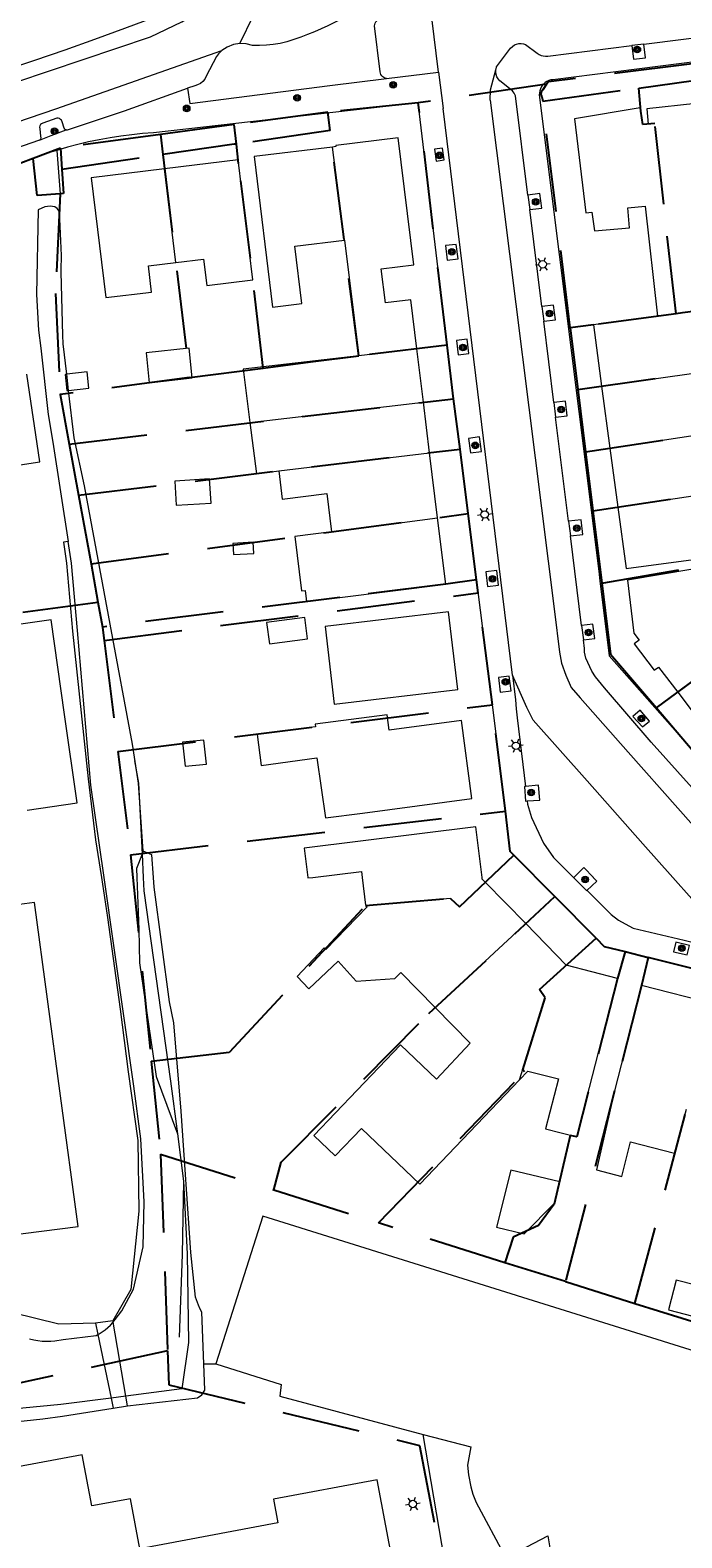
# Model space of a CAD drawing. Header units: metres. Extents: x 89872 to 94585, y 463299 to 469000.
# Tile 211 of 230: x 91669 to 91722, y 465986 to 466108. Entities that reach past the tile are written whole.
import ezdxf
from ezdxf.enums import TextEntityAlignment as Align

# ---------------------------------------------------------------- set-up
doc = ezdxf.new("R2010")
doc.units = ezdxf.units.M
doc.linetypes.add('HIDDEN', pattern=[9.525, 6.35, -3.175])
doc.layers.get('0').update_dxf_attribs({"linetype": 'CONTINUOUS'})
for name, color, linetype, lineweight in [('B-WE-GR-BEPLANTING_CULTUUR-G', 251, 'CONTINUOUS', 13), ('B-WE-GR-BOOM-S', 251, 'CONTINUOUS', 13), ('B-WE-IE-TERREINAFSCHEIDING-G', 251, 'CONTINUOUS', 13), ('B-WE-KL-ET_LS_OV_LICHTMAST-S', 251, 'CONTINUOUS', 13), ('B-WE-KW-KUNSTWERK-GV', 251, 'CONTINUOUS', 13), ('B-WE-OB-BESCHOEIING-G', 251, 'CONTINUOUS', 13), ('B-WE-OG-TOPOGRAFIE_BEBOUWING-GV', 251, 'CONTINUOUS', 13), ('B-WE-OG-TOPOGRAFIE_BEBOUWING_LUIFEL-GV', 251, 'CONTINUOUS', 13), ('B-WE-OG-TOPOGRAFIE_HUISNUMMER-T25', 251, 'CONTINUOUS', 13), ('B-WE-OG-TOPOGRAFIE_WATER-GV', 251, 'CONTINUOUS', 13), ('B-WE-VH-VERHARDING-GV', 251, 'CONTINUOUS', 13), ('Percelen', 10, 'HIDDEN', 25)]:
    doc.layers.add(name, color=color, linetype=linetype, lineweight=lineweight)
doc.styles.get("Standard").update_dxf_attribs({"font": 'isocp.shx'})

# ---------------------------------------------------------------- blocks, each defined once
blk = doc.blocks.new('Q_BOOM')
for radius in [0.27, 0.18, 0.09]:
    blk.add_circle((0, 0), radius)
blk = doc.blocks.new('OGT_BLOK2_AUTOCAD_OD_1_FMEBLOCK8')
at = {"layer": 'B-WE-OG-TOPOGRAFIE_BEBOUWING-GV'}
for points in [[(7.22, -2.05), (6.71, 2.05), (-7.22, 0.33), (-6.92, -2.05)], [(-6.53, -2.05), (-2.58, -1.56), (-2.52, -2.05)]]:
    blk.add_lwpolyline(points, dxfattribs=at)
blk = doc.blocks.new('Q_LICHTMAST')
for points in [[(-0.26, 0.15), (-0.52, 0.3)], [(0, 0.3), (0, 0.6)], [(0.26, 0.15), (0.52, 0.3)], [(-0.26, -0.15), (-0.52, -0.3)], [(0, -0.3), (0, -0.6)], [(0.26, -0.15), (0.52, -0.3)]]:
    blk.add_lwpolyline(points)
blk.add_circle((0, 0), 0.3)
blk = doc.blocks.new('OGT_BLOK4_AUTOCAD_OD_1_FMEBLOCK23')
at = {"layer": 'B-WE-OG-TOPOGRAFIE_BEBOUWING-GV'}
for points in [[(-13.22, 14.56), (-34.05, 11.76), (-33.53, 8.25), (-39.26, 7.5)], [(32.54, -3.88), (32.84, -6.2), (32.25, -6.27), (33.3, -14.56), (39.26, -13.8), (37.83, -3.2), (35.72, 12.52), (28.39, 11.53), (27.99, 14.56)]]:
    blk.add_lwpolyline(points, dxfattribs=at)
blk = doc.blocks.new('OGT_BLOK4_AUTOCAD_OD_1_FMEBLOCK2')
at = {"layer": 'B-WE-VH-VERHARDING-GV'}
blk.add_line((-0.92, 0.53), (-0.94, 0.52), dxfattribs=at)
blk.add_lwpolyline([(0.14, -0.53), (0.94, 0.24), (0.66, 0.53)], dxfattribs=at)
blk = doc.blocks.new('OGT_BLOK4_AUTOCAD_OD_1_FMEBLOCK6')
at = {"layer": 'B-WE-OG-TOPOGRAFIE_BEBOUWING-GV'}
blk.add_line((-2.8, 1.13), (-2.52, -1.13), dxfattribs=at)
for points in [[(-7.2, 1.13), (-7.2, 1.09), (-6.81, 1.13)], [(7.2, 0.74), (6.95, 0.99), (6.94, 1.13)]]:
    blk.add_lwpolyline(points, dxfattribs=at)

msp = doc.modelspace()

# ---------------------------------------------------------------- linework, layer by layer
at = {"layer": 'B-WE-GR-BEPLANTING_CULTUUR-G'}
for points in [[(91639.48, 466096.28), (91639.73, 466096.17), (91641.12, 466096.49), (91644.76, 466097.43), (91665.22, 466103.24), (91678.92, 466107.84), (91681.46, 466109.05), (91681.94, 466109.36), (91682.02, 466109.59), (91682, 466109.83), (91681.89, 466110.05), (91681.71, 466110.21), (91681.48, 466110.29)], [(91681.48, 466110.29), (91679.2, 466109.41), (91676.79, 466108.5), (91674.37, 466107.62), (91671.95, 466106.76), (91669.51, 466105.91), (91667.07, 466105.09), (91664.63, 466104.29), (91662.17, 466103.51), (91659.71, 466102.76), (91657.25, 466102.02), (91654.78, 466101.31), (91652.3, 466100.61), (91649.81, 466099.94), (91647.32, 466099.29), (91642.05, 466097.97), (91640.07, 466097.49)]]:
    msp.add_lwpolyline(points, dxfattribs=at)
at = {"layer": 'B-WE-IE-TERREINAFSCHEIDING-G'}
msp.add_line((91683.24, 466000), (91684.23, 466000), dxfattribs=at)
msp.add_lwpolyline([(91671.31, 466098.61), (91671.42, 466097.2), (91671.57, 466095.08), (91671.52, 466093.64)], dxfattribs=at)
at = {"layer": 'B-WE-KW-KUNSTWERK-GV'}
for p, q in [((91675.86, 466003.51), (91674.44, 466003.32)), ((91674.44, 466003.32), (91674.64, 466002.38)), ((91675.88, 466003.4), (91675.86, 466003.51)), ((91676.91, 465997.38), (91675.88, 466003.4)), ((91674.64, 466002.38), (91675.72, 465997.23)), ((91675.72, 465997.23), (91675.89, 465996.4)), ((91677.05, 465996.59), (91676.91, 465997.38)), ((91675.89, 465996.4), (91677.05, 465996.59))]:
    msp.add_line(p, q, dxfattribs=at)
at = {"layer": 'B-WE-OB-BESCHOEIING-G'}
for p, q in [((91677.62, 466049.01), (91677.95, 466047.2)), ((91675.15, 466039.53), (91674.08, 466047.04)), ((91677.95, 466047.2), (91678.23, 466041.42)), ((91678.23, 466041.42), (91678.32, 466039.53)), ((91681.11, 466018.69), (91681.59, 466014.86))]:
    msp.add_line(p, q, dxfattribs=at)
for points in [[(91675.88, 466003.4), (91676.05, 466003.6), (91676.58, 466004.32), (91677.54, 466006.07), (91678.33, 466009.53), (91678.39, 466013.16), (91678.14, 466018.29), (91677.56, 466022.57), (91675.15, 466039.53)], [(91678.32, 466039.53), (91678.37, 466038.43), (91680.53, 466022.97), (91681.11, 466018.69)], [(91681.59, 466014.86), (91681.49, 466008.89), (91681.24, 466002.18)], [(91674.64, 466002.38), (91674.75, 466002.45), (91675, 466002.6), (91675.23, 466002.78), (91675.45, 466002.96), (91675.67, 466003.16), (91675.86, 466003.37), (91675.88, 466003.4)], [(91669.1, 466002.05), (91669.44, 466001.97), (91669.78, 466001.9), (91670.12, 466001.86), (91670.47, 466001.85), (91670.82, 466001.85), (91671.16, 466001.88), (91671.82, 466001.99), (91674.5, 466002.31), (91674.64, 466002.38)]]:
    msp.add_lwpolyline(points, dxfattribs=at)
at = {"layer": 'B-WE-OG-TOPOGRAFIE_BEBOUWING-GV'}
for p, q in [((91694.67, 466091.31), (91693.68, 466098.88)), ((91680.97, 466089.5), (91680.06, 466097.11)), ((91694.67, 466091.31), (91695.82, 466081.91)), ((91700.54, 466082.48), (91695.82, 466081.91)), ((91701.07, 466078.14), (91700.54, 466082.48)), ((91715.53, 466079.46), (91716.21, 466074.41)), ((91686.99, 466076.51), (91701.07, 466078.14)), ((91701.57, 466074.04), (91701.07, 466078.14)), ((91716.21, 466074.41), (91730.95, 466076.67)), ((91689.32, 466072.56), (91701.57, 466074.04)), ((91702.22, 466068.76), (91701.57, 466074.04)), ((91716.21, 466074.41), (91716.85, 466069.63)), ((91716.85, 466069.63), (91729.45, 466071.52)), ((91693.61, 466067.61), (91702.22, 466068.76)), ((91721.72, 466054.59), (91730.62, 466061.2)), ((91709.37, 466035.78), (91706.09, 466039.14)), ((91709.37, 466035.78), (91702.03, 466028.96)), ((91712.66, 466032.4), (91709.37, 466035.78))]:
    msp.add_line(p, q, dxfattribs=at)
for points in [[(91723.19, 466102.43), (91719.21, 466101.98), (91719.31, 466100.75), (91718.89, 466100.72), (91718.66, 466102.07), (91713.33, 466101.18), (91714.25, 466093.53), (91714.73, 466093.58), (91714.96, 466092.06), (91717.81, 466092.31), (91717.65, 466093.94), (91719.06, 466094.08), (91720.07, 466085.13)], [(91700.54, 466082.48), (91700.05, 466086.47), (91697.99, 466086.21), (91697.65, 466088.99), (91700.28, 466089.32), (91699.02, 466099.63), (91693.95, 466099.01), (91693.96, 466098.91), (91693.68, 466098.88)], [(91693.68, 466098.88), (91687.34, 466098.1), (91688.83, 466085.88), (91691.2, 466086.17), (91690.64, 466090.82), (91694.67, 466091.31)], [(91680.06, 466097.11), (91674.09, 466096.38), (91675.28, 466086.64), (91679, 466087.09), (91678.74, 466089.22), (91680.97, 466089.5)], [(91680.97, 466089.5), (91683.22, 466089.77), (91683.48, 466087.64), (91687.22, 466088.1), (91686.03, 466097.84), (91680.06, 466097.11)], [(91720.07, 466085.13), (91714.87, 466084.43), (91715.53, 466079.46)], [(91720.07, 466085.13), (91725.16, 466085.81), (91725.14, 466085.93)], [(91678.55, 466082.15), (91678.81, 466079.73), (91682.3, 466080.12), (91682.04, 466082.53), (91678.55, 466082.15)], [(91695.82, 466081.91), (91686.44, 466080.82), (91686.99, 466076.51)], [(91715.53, 466079.46), (91729.39, 466081.39), (91729.38, 466081.44)], [(91664.26, 466079.74), (91665.31, 466072.61), (91669.92, 466073.29), (91668.87, 466080.42)], [(91686.99, 466076.51), (91687.52, 466072.33), (91689.32, 466072.56)], [(91680.9, 466071.74), (91681.01, 466069.79), (91683.83, 466069.95), (91683.71, 466071.91), (91680.9, 466071.74)], [(91689.32, 466072.56), (91689.61, 466070.28), (91693.22, 466070.74), (91693.61, 466067.61)], [(91716.85, 466069.63), (91717.52, 466064.63), (91724.61, 466065.58), (91724.22, 466068.45), (91727.84, 466068.93)], [(91693.61, 466067.61), (91690.63, 466067.24), (91691.18, 466062.82), (91691.46, 466062.85), (91691.57, 466061.96), (91694.27, 466062.28), (91702.88, 466063.35), (91702.22, 466068.76)], [(91687.25, 466066.76), (91685.6, 466066.66), (91685.66, 466065.76), (91687.3, 466065.86), (91687.25, 466066.76)], [(91730.62, 466061.2), (91731.15, 466061.66), (91728.25, 466065.48), (91717.63, 466063.69), (91718.16, 466059.39), (91718.59, 466058.82), (91718.17, 466058.5), (91719.8, 466056.36), (91720.16, 466056.63), (91721.72, 466054.59)], [(91668.9, 466045), (91672.97, 466045.58), (91671.94, 466052.78), (91670.84, 466060.46), (91658.87, 466058.76), (91659.58, 466053.81), (91667.49, 466054.93), (91667.88, 466052.2)], [(91691.45, 466060.64), (91688.34, 466060.24), (91688.58, 466058.51), (91691.67, 466058.91), (91691.45, 466060.64)], [(91703.86, 466054.8), (91703.11, 466061.11), (91693.09, 466059.92), (91693.83, 466053.62), (91703.86, 466054.8)], [(91721.72, 466054.59), (91723.38, 466052.39), (91722.97, 466052.08), (91724.55, 466050), (91724.95, 466050.31), (91725.39, 466049.74), (91731.78, 466054.6), (91731.42, 466055.07), (91733.88, 466056.89), (91731.99, 466059.39), (91731.81, 466059.63)], [(91698.29, 466051.51), (91698.13, 466052.75), (91692.29, 466051.98), (91692.31, 466051.77), (91687.56, 466051.14), (91687.89, 466048.64)], [(91687.89, 466048.64), (91692.42, 466049.25), (91693.11, 466044.38), (91696.13, 466044.76), (91705.01, 466045.94), (91704.16, 466052.29), (91698.29, 466051.51)], [(91681.51, 466050.51), (91681.72, 466048.56), (91683.46, 466048.74), (91683.25, 466050.69), (91681.51, 466050.51)], [(91706.09, 466039.14), (91704, 466037.14), (91703.26, 466037.83), (91696.37, 466037.26)], [(91696.37, 466037.26), (91696.49, 466037.14), (91693.15, 466033.67), (91693.01, 466033.8), (91690.81, 466031.47), (91691.77, 466030.49), (91694.16, 466032.73), (91695.61, 466031.11), (91698.76, 466031.33), (91699.23, 466031.82), (91702.03, 466028.96)], [(91708.87, 466023.09), (91709.55, 466023.8), (91712.02, 466023.17), (91710.98, 466019.1), (91713.52, 466018.45), (91716.82, 466031.32), (91712.66, 466032.4)], [(91708.87, 466023.09), (91710.95, 466029.76), (91710.5, 466030.43), (91712.66, 466032.4)], [(91724.69, 466029.23), (91718.77, 466030.74), (91716.59, 466022.18), (91715.11, 466015.77), (91717.17, 466015.24), (91717.89, 466018.04), (91721.44, 466017.12), (91722.43, 466020.69)], [(91702.03, 466028.96), (91704.86, 466026.06), (91702.13, 466023.15), (91699.22, 466025.93), (91692.18, 466018.55), (91693.91, 466016.9), (91696.04, 466019.13), (91700.78, 466014.61), (91708.87, 466023.09)], [(91711.73, 466013.08), (91712.15, 466014.8), (91708.17, 466015.75), (91707, 466011.12)], [(91707, 466011.12), (91709.25, 466010.58), (91711.73, 466013.08)], [(91718.78, 465983.28), (91723.77, 465984.34), (91723.76, 465984.88), (91733.84, 465986.71), (91732.39, 465995.01), (91726.94, 465994.03), (91726.21, 465998.04), (91723.2, 465999.15), (91723.39, 466000), (91723.59, 466000.88), (91688.04, 466012), (91684.23, 466000)], [(91724.79, 466005.99), (91721.59, 466006.82), (91720.96, 466004.4), (91724.17, 466003.57)], [(91684.23, 466000), (91689.52, 465998.33), (91689.41, 465997.37), (91701.06, 465994.28)], [(91701.06, 465994.28), (91704.91, 465993.26), (91704.65, 465991.78), (91704.73, 465990.99), (91704.93, 465990.01), (91705.09, 465989.42), (91705.34, 465988.75), (91707.77, 465984.24), (91711.18, 465986.04), (91711.88, 465981.82)], [(91698.98, 465981.68), (91697.32, 465990.59), (91688.9, 465989.02), (91689.26, 465987.08), (91678.06, 465984.99), (91677.3, 465989.04), (91674.16, 465988.46), (91673.38, 465992.62), (91658.83, 465989.9), (91659.79, 465984.78)]]:
    msp.add_lwpolyline(points, dxfattribs=at)
at = {"layer": 'B-WE-OG-TOPOGRAFIE_BEBOUWING_LUIFEL-GV'}
msp.add_line((91673.78, 466080.61), (91672.11, 466080.42), dxfattribs=at)
for points in [[(91672.11, 466080.42), (91671.98, 466080.41), (91672.12, 466079.09), (91672.26, 466079.1)], [(91672.26, 466079.1), (91673.92, 466079.29), (91673.78, 466080.61)]]:
    msp.add_lwpolyline(points, dxfattribs=at)
at = {"layer": 'B-WE-OG-TOPOGRAFIE_WATER-GV'}
for p, q in [((91672.26, 466079.1), (91672.11, 466080.42)), ((91674.08, 466047.04), (91672.98, 466059.6)), ((91678.32, 466041.66), (91677.95, 466047.2)), ((91678.32, 466041.66), (91678.23, 466041.42)), ((91676.91, 465997.38), (91675.72, 465997.23))]:
    msp.add_line(p, q, dxfattribs=at)
for points in [[(91671.52, 466093.64), (91671.35, 466093.88), (91671.16, 466094.01), (91670.77, 466094.07), (91670.33, 466094.02), (91669.79, 466093.79), (91669.65, 466086.89), (91669.81, 466084), (91670.01, 466082.55), (91670.6, 466077.16), (91670.99, 466074.91), (91672.23, 466066.82)], [(91672.11, 466080.42), (91671.82, 466082.88), (91671.81, 466083.59), (91671.65, 466088.71), (91671.66, 466088.88), (91671.7, 466090.06), (91671.52, 466093.64)], [(91675.65, 466060.1), (91673.55, 466071.35), (91672.72, 466075.25), (91672.26, 466079.1)], [(91672.23, 466066.82), (91671.85, 466066.78), (91672.09, 466065.06), (91672.57, 466059.55), (91673.85, 466047.55), (91674.46, 466042.59), (91674.93, 466039.53)], [(91672.98, 466059.6), (91672.5, 466065.06), (91672.23, 466066.82)], [(91677.95, 466047.2), (91677.46, 466050.36), (91675.65, 466060.1)], [(91678.23, 466041.42), (91677.79, 466040.27), (91677.81, 466039.53)], [(91679.16, 466039.53), (91679.02, 466041.37), (91678.32, 466041.66)], [(91674.93, 466039.53), (91675.43, 466036.27), (91676.45, 466028.84)], [(91677.81, 466039.53), (91677.96, 466035.31), (91678.01, 466032.6), (91679.38, 466023.36), (91681.11, 466018.69)], [(91683.24, 466000), (91683.08, 466004.21), (91682.94, 466004.46), (91682.81, 466004.79), (91682.57, 466005.42), (91682.2, 466009.05), (91681.39, 466020.53), (91680.81, 466027.71), (91680.45, 466029.42), (91679.22, 466038.74), (91679.16, 466039.53)], [(91676.45, 466028.84), (91677.1, 466023.73), (91677.88, 466018.17), (91677.97, 466012.42), (91677.31, 466006.06), (91675.86, 466003.51)], [(91681.59, 466014.86), (91681.88, 466008.96), (91682.01, 466001.75), (91681.45, 465997.98), (91676.91, 465997.38)], [(91674.44, 466003.32), (91671.46, 466003.24), (91667.74, 466004.15), (91663.81, 466009.3), (91660.33, 466012.28), (91655.73, 466012.88), (91651.65, 466011.62), (91647.86, 466008.74), (91646.65, 466005.06), (91645.36, 465998.63), (91645.02, 465998.33), (91644.93, 465997.89), (91645.5, 465996.21), (91645.25, 465995.94), (91644.7, 465995.81), (91625.81, 465994.5), (91623.59, 465995.78), (91622.38, 465995.99), (91621.21, 465996.07), (91616.56, 465995.74)], [(91677.05, 465996.59), (91682.73, 465997.25), (91683.07, 465997.49), (91683.32, 465997.87), (91683.24, 466000)], [(91675.72, 465997.23), (91671.64, 465996.7), (91665.43, 465996.12), (91663.12, 465995.61), (91657.78, 465994.47), (91649.86, 465992.89), (91629.89, 465987.9), (91624.78, 465985.7), (91624.56, 465985.46), (91624.44, 465985.2), (91624.38, 465984.49), (91624.42, 465984.33)], [(91625.57, 465984.83), (91626.2, 465985.36), (91627.64, 465986.25), (91629.78, 465986.86), (91632.13, 465987.54), (91639.82, 465989.32), (91648.3, 465991.45), (91654.19, 465992.93), (91660.99, 465994.13), (91666.6, 465995.15), (91670.17, 465995.55), (91671.77, 465995.75), (91675.89, 465996.4)]]:
    msp.add_lwpolyline(points, dxfattribs=at)
at = {"layer": 'B-WE-VH-VERHARDING-GV'}
for p, q in [((91686.16, 466107.28), (91687.27, 466109.57)), ((91718.95, 466107.24), (91717.99, 466107.12)), ((91698.07, 466104.45), (91702.29, 466104.97)), ((91702.29, 466104.97), (91702.66, 466102.02)), ((91708.29, 466055.97), (91702.66, 466102.02)), ((91709.55, 466094.98), (91708.55, 466103.03)), ((91669.91, 466099.43), (91670.84, 466099.82)), ((91670.84, 466099.82), (91672.06, 466100.28)), ((91709.55, 466094.98), (91709.7, 466093.8)), ((91710.68, 466085.91), (91709.7, 466093.8)), ((91710.68, 466085.91), (91710.83, 466084.73)), ((91711.65, 466078.11), (91710.83, 466084.73)), ((91711.65, 466078.11), (91711.8, 466076.94)), ((91712.85, 466068.47), (91711.8, 466076.94)), ((91712.85, 466068.47), (91713, 466067.29)), ((91713.9, 466060.01), (91713, 466067.29)), ((91713.9, 466060.01), (91714.05, 466058.83)), ((91718.65, 466053.12), (91718.08, 466052.62)), ((91713.25, 466039.53), (91713.27, 466039.51))]:
    msp.add_line(p, q, dxfattribs=at)
for points in [[(91697.16, 466110.81), (91695.42, 466109.85), (91694.9, 466109.56), (91694.38, 466109.27), (91693.85, 466109), (91693.31, 466108.73), (91692.77, 466108.48), (91692.23, 466108.25), (91691.67, 466108.02), (91691.12, 466107.81), (91690.56, 466107.61), (91689.99, 466107.43), (91689.44, 466107.3), (91688.88, 466107.21), (91688.32, 466107.15), (91687.76, 466107.12), (91687.2, 466107.12), (91686.69, 466107.26), (91686.16, 466107.28)], [(91698.07, 466104.45), (91697.96, 466104.47), (91697.85, 466104.52), (91697.76, 466104.59), (91697.68, 466104.67), (91697.62, 466104.77), (91697.58, 466104.88), (91697.57, 466104.99), (91697.1, 466108.72), (91697.12, 466108.83), (91697.16, 466108.94), (91697.21, 466109.04), (91697.28, 466109.14), (91697.37, 466109.21), (91697.47, 466109.28), (91697.58, 466109.32), (91697.69, 466109.35), (91698.2, 466109.41)], [(91702.29, 466104.97), (91701.74, 466109.39), (91701.71, 466109.55), (91701.67, 466109.7), (91701.62, 466109.85), (91701.56, 466110), (91701.49, 466110.14)], [(91718.95, 466107.24), (91725.41, 466108.04), (91727.18, 466108.26)], [(91686.16, 466107.28), (91685.64, 466107.2), (91685.15, 466107), (91684.71, 466106.71)], [(91706.94, 466105.14), (91706.95, 466105.19), (91706.96, 466105.24), (91706.97, 466105.3), (91706.99, 466105.35), (91707, 466105.4), (91708.14, 466106.91), (91708.46, 466107.18), (91708.63, 466107.25), (91708.81, 466107.29), (91708.99, 466107.3), (91709.18, 466107.27), (91709.35, 466107.21), (91710.31, 466106.5), (91710.46, 466106.4), (91710.63, 466106.33), (91710.8, 466106.28), (91710.98, 466106.26), (91711.16, 466106.27), (91717.99, 466107.12)], [(91717.99, 466107.12), (91718.13, 466106.01), (91719.09, 466106.13), (91718.95, 466107.24)], [(91637.39, 466092.41), (91654.8, 466096.86), (91663.75, 466099.45), (91669.1, 466101.24), (91671.24, 466101.97), (91684.71, 466106.71)], [(91684.71, 466106.71), (91684.62, 466106.63), (91684.52, 466106.54), (91684.44, 466106.44), (91684.36, 466106.34), (91684.28, 466106.24), (91683.42, 466104.63), (91683.32, 466104.4), (91683.16, 466104.2), (91682.97, 466104.04), (91682.74, 466103.93), (91682.5, 466103.86), (91681.91, 466103.65)], [(91726.92, 466106.28), (91711.56, 466104.35), (91711.4, 466104.33), (91711.24, 466104.28), (91711.09, 466104.21), (91710.95, 466104.11), (91710.83, 466104.01), (91710.72, 466103.88), (91710.63, 466103.75), (91710.56, 466103.6), (91710.51, 466103.44), (91710.48, 466103.28), (91710.47, 466103.11)], [(91681.91, 466103.65), (91682.11, 466102.41), (91693.46, 466103.88), (91698.07, 466104.45)], [(91706.49, 466102.68), (91706.51, 466103.52), (91706.94, 466105.14)], [(91708.55, 466103.03), (91708.49, 466103.15), (91708.43, 466103.25), (91708.36, 466103.36), (91708.29, 466103.45), (91708.2, 466103.54), (91707.27, 466104.27), (91707.14, 466104.42), (91707.04, 466104.58), (91706.98, 466104.76), (91706.94, 466104.95), (91706.94, 466105.14)], [(91672.06, 466100.28), (91672.1, 466100.27), (91672.18, 466100.28), (91672.25, 466100.31), (91676.8, 466101.82), (91681.91, 466103.65)], [(91700.65, 466102.46), (91679.15, 466100.04), (91678.27, 466099.97), (91677.39, 466099.88), (91676.51, 466099.76), (91675.63, 466099.63), (91674.76, 466099.47), (91673.89, 466099.29), (91673.02, 466099.08), (91672.17, 466098.86), (91671.31, 466098.61)], [(91710.2, 466039.53), (91708.12, 466041.64), (91706.91, 466051.63), (91703.48, 466078.78), (91700.65, 466102.46)], [(91706.49, 466102.68), (91711.72, 466061.13), (91712.11, 466057.84), (91712.27, 466056.95), (91712.62, 466055.97), (91713.06, 466054.97), (91713.79, 466054.13), (91717.68, 466049.72), (91725.74, 466040.61), (91726.68, 466039.53)], [(91710.47, 466103.11), (91715.3, 466064.41), (91715.4, 466063.63), (91716.15, 466057.55), (91730.96, 466040.78), (91731.17, 466040.59), (91731.4, 466040.43), (91731.63, 466040.28), (91731.88, 466040.15), (91732.14, 466040.04), (91732.41, 466039.96), (91732.68, 466039.89), (91734.12, 466039.53)], [(91672.06, 466100.28), (91672.02, 466100.29), (91671.95, 466100.34), (91671.9, 466100.4), (91671.73, 466100.94), (91671.69, 466101.05), (91671.62, 466101.13), (91671.52, 466101.2), (91671.42, 466101.23), (91671.31, 466101.23), (91670.18, 466100.81), (91670.07, 466100.77), (91669.98, 466100.7), (91669.93, 466100.6), (91669.91, 466100.49), (91669.93, 466100.37), (91669.99, 466099.75), (91670.01, 466099.64), (91669.98, 466099.53), (91669.91, 466099.43)], [(91671.31, 466098.61), (91670.8, 466098.45), (91670.29, 466098.28), (91669.78, 466098.11), (91669.28, 466097.92), (91668.77, 466097.73), (91659.67, 466094.16), (91636.98, 466088.18)], [(91669.91, 466099.43), (91665.37, 466097.87), (91665.31, 466097.87), (91665.25, 466097.87), (91665.2, 466097.88), (91665.14, 466097.89), (91665.08, 466097.91)], [(91702.63, 466098.8), (91701.98, 466098.71), (91702.1, 466097.74), (91702.76, 466097.83), (91702.63, 466098.8)], [(91709.7, 466093.8), (91710.67, 466093.91), (91710.53, 466095.1), (91709.55, 466094.98)], [(91702.85, 466090.87), (91702.99, 466089.69), (91703.88, 466089.79), (91703.73, 466090.97), (91702.85, 466090.87)], [(91710.83, 466084.73), (91711.78, 466084.84), (91711.64, 466086.03), (91710.68, 466085.91)], [(91703.74, 466083.17), (91703.88, 466081.99), (91704.76, 466082.09), (91704.62, 466083.27), (91703.74, 466083.17)], [(91711.8, 466076.94), (91712.74, 466077.04), (91712.59, 466078.23), (91711.65, 466078.11)], [(91704.74, 466075.21), (91704.88, 466074.04), (91705.77, 466074.14), (91705.62, 466075.32), (91704.74, 466075.21)], [(91713, 466067.29), (91714, 466067.4), (91713.86, 466068.58), (91712.85, 466068.47)], [(91706.14, 466064.36), (91706.28, 466063.18), (91707.16, 466063.29), (91707.02, 466064.47), (91706.14, 466064.36)], [(91714.05, 466058.83), (91714.97, 466058.94), (91714.82, 466060.12), (91713.9, 466060.01)], [(91729.4, 466039.53), (91729.29, 466039.65), (91719.56, 466050.53), (91715.77, 466054.93), (91715.03, 466055.83), (91714.75, 466056.29), (91714.57, 466056.64), (91714.42, 466056.99), (91714.26, 466057.35), (91714.15, 466057.83), (91714.14, 466058.14), (91714.05, 466058.83)], [(91708.04, 466055.88), (91707.15, 466055.77), (91707.3, 466054.58), (91708.19, 466054.7), (91708.04, 466055.88)], [(91721.31, 466039.53), (91718.88, 466042.26), (91714.37, 466047.39), (91709.99, 466052.32), (91709.46, 466053.33), (91708.29, 466055.97)], [(91708.29, 466055.97), (91708.53, 466053.97), (91708.6, 466053.23), (91708.68, 466052.5), (91709.35, 466046.92)], [(91718.08, 466052.62), (91718.84, 466051.76), (91719.41, 466052.24), (91718.65, 466053.12)], [(91709.35, 466046.92), (91709.26, 466046.91), (91709.36, 466045.73), (91709.49, 466045.75)], [(91709.49, 466045.75), (91710.51, 466045.82), (91710.41, 466047.04), (91709.35, 466046.92)], [(91709.49, 466045.75), (91709.51, 466045.49), (91709.85, 466044.4), (91710.81, 466042.31), (91711.62, 466041.15), (91713.25, 466039.53)], [(91808.35, 466008.45), (91801.77, 466011.78), (91800.9, 466012.14), (91800.03, 466012.48), (91799.14, 466012.79), (91798.25, 466013.09), (91797.36, 466013.37), (91796.46, 466013.63), (91795.55, 466013.88), (91791.29, 466014.96), (91788.19, 466015.74), (91769.12, 466020.58), (91736.07, 466028.83), (91719.26, 466033.05), (91718.07, 466033.35), (91715.74, 466033.93), (91710.2, 466039.53)], [(91713.27, 466039.51), (91714.32, 466038.44), (91714.35, 466038.46)], [(91714.87, 466039.53), (91714.09, 466040.34), (91713.28, 466039.53)], [(91728.73, 466032.79), (91727.93, 466033.22), (91727.13, 466033.66), (91726.37, 466034.17), (91725.66, 466034.74), (91725, 466035.37), (91724.4, 466036.06), (91721.31, 466039.53)], [(91714.35, 466038.46), (91716.3, 466036.52), (91716.91, 466036.06), (91717.73, 466035.59), (91718.09, 466035.42), (91722.23, 466034.43), (91728.73, 466032.79)], [(91722.67, 466034.01), (91721.55, 466034.28), (91721.36, 466033.5), (91722.49, 466033.23), (91722.67, 466034.01)], [(91704.05, 465982.63), (91703.77, 465984.25), (91702.79, 465984.08), (91701.06, 465994.28)]]:
    msp.add_lwpolyline(points, dxfattribs=at)
at = {"layer": 'Percelen'}
for p, q in [((91711.07, 466103.98), (91700.65, 466102.46)), ((91710.75, 466102.6), (91718.55, 466103.67)), ((91718.55, 466103.67), (91723, 466104.28)), ((91700.65, 466102.46), (91693.32, 466101.72)), ((91703, 466082.78), (91700.65, 466102.46)), ((91712.98, 466084.18), (91710.75, 466102.6)), ((91693.32, 466101.72), (91685.71, 466100.71)), ((91693.51, 466100.22), (91693.32, 466101.72)), ((91679.73, 466099.9), (91671.6, 466098.8)), ((91685.71, 466100.71), (91679.73, 466099.9)), ((91679.73, 466099.9), (91679.92, 466098.27)), ((91685.89, 466099.12), (91685.71, 466100.71)), ((91693.51, 466100.22), (91685.89, 466099.12)), ((91695.82, 466081.91), (91693.51, 466100.22)), ((91671.6, 466098.8), (91669.39, 466097.96)), ((91671.6, 466098.8), (91671.72, 466097.09)), ((91671.72, 466097.09), (91679.92, 466098.27)), ((91679.92, 466098.27), (91682.08, 466080.14)), ((91712.98, 466084.18), (91713.6, 466079.18)), ((91703, 466082.78), (91695.82, 466081.91)), ((91703.52, 466078.43), (91703, 466082.78)), ((91713.6, 466079.18), (91741.79, 466083.12)), ((91682.08, 466080.14), (91671.58, 466078.77)), ((91682.08, 466080.14), (91688.05, 466080.91)), ((91671.58, 466078.77), (91672.31, 466074.74)), ((91713.6, 466079.18), (91714.23, 466074.11)), ((91672.31, 466074.74), (91703.52, 466078.43)), ((91704.05, 466074.34), (91703.52, 466078.43)), ((91714.23, 466074.11), (91742.44, 466078.43)), ((91672.31, 466074.74), (91673.07, 466070.6)), ((91673.07, 466070.6), (91704.05, 466074.34)), ((91704.71, 466069.09), (91704.05, 466074.34)), ((91714.23, 466074.11), (91714.82, 466069.32)), ((91714.82, 466069.32), (91743.11, 466073.57)), ((91673.07, 466070.6), (91674.09, 466065)), ((91674.09, 466065), (91704.71, 466069.09)), ((91705.39, 466063.7), (91704.71, 466069.09)), ((91714.82, 466069.32), (91715.54, 466063.45)), ((91715.54, 466063.45), (91743.83, 466068.34)), ((91674.09, 466065), (91674.65, 466061.9)), ((91705.52, 466062.65), (91705.39, 466063.7)), ((91674.65, 466061.9), (91675.02, 466059.88)), ((91675.16, 466058.79), (91705.52, 466062.65)), ((91706.67, 466053.56), (91705.52, 466062.65)), ((91675.16, 466058.79), (91676.27, 466049.77)), ((91676.27, 466049.77), (91706.67, 466053.56)), ((91707.72, 466044.92), (91706.67, 466053.56)), ((91719.98, 466053.3), (91724.85, 466047.57)), ((91676.27, 466049.77), (91677.3, 466041.38)), ((91677.3, 466041.38), (91707.72, 466044.92)), ((91677.3, 466041.38), (91678.98, 466024.59)), ((91711.74, 466037.98), (91708.41, 466041.34)), ((91715.08, 466034.6), (91711.74, 466037.98)), ((91717.45, 466033.51), (91719.32, 466033.03)), ((91725.3, 466031.53), (91719.32, 466033.03)), ((91718.24, 466004.92), (91725.3, 466031.53)), ((91678.98, 466024.59), (91679.73, 466017.04)), ((91679.73, 466017.04), (91680.3, 466001.06)), ((91679.73, 466017.04), (91688.93, 466014.14)), ((91688.93, 466014.14), (91697.43, 466011.46)), ((91707.68, 466008.22), (91697.43, 466011.46)), ((91712.6, 466006.69), (91707.68, 466008.22)), ((91712.6, 466006.69), (91718.24, 466004.92)), ((91718.24, 466004.92), (91724, 466003.13))]:
    msp.add_line(p, q, dxfattribs=at)
for points in [[(91722.87, 466105.64), (91711.22, 466104.18), (91711.07, 466103.98)], [(91711.07, 466103.98), (91710.76, 466103.54), (91710.63, 466103.34), (91710.61, 466103.16), (91710.68, 466102.96), (91710.74, 466102.73), (91710.75, 466102.6)], [(91721.58, 466085.33), (91720.57, 466094.24), (91719.86, 466100.8), (91718.89, 466100.72), (91718.71, 466101.79), (91718.55, 466103.67)], [(91685.89, 466099.12), (91685.7, 466099.1), (91679.92, 466098.27)], [(91688.05, 466080.91), (91687.02, 466089.84), (91686.06, 466097.54), (91685.89, 466099.12)], [(91669.39, 466097.96), (91660, 466094.38), (91645.51, 466089.96)], [(91671.57, 466095.08), (91669.71, 466094.95), (91669.39, 466097.96)], [(91671.72, 466097.09), (91671.85, 466095.11), (91671.57, 466095.08)], [(91671.57, 466095.08), (91671.21, 466086.97), (91671.57, 466078.82), (91671.58, 466078.77)], [(91645.51, 466089.96), (91649.66, 466058.59), (91674.65, 466061.9)], [(91721.58, 466085.33), (91714.87, 466084.43), (91712.98, 466084.18)], [(91725.16, 466085.8), (91722.1, 466085.4), (91721.58, 466085.33)], [(91688.05, 466080.91), (91692.11, 466081.45), (91695.82, 466081.91)], [(91719.98, 466053.3), (91730.66, 466061.23), (91745.21, 466067.77)], [(91705.39, 466063.7), (91702.88, 466063.35), (91694.27, 466062.28), (91675.02, 466059.88)], [(91715.54, 466063.45), (91716.26, 466057.67), (91719.98, 466053.3)], [(91675.02, 466059.88), (91675.03, 466059.83), (91675.16, 466058.79)], [(91708.41, 466041.34), (91708.12, 466041.64), (91707.72, 466044.92)], [(91678.98, 466024.59), (91685.34, 466025.33), (91696.37, 466037.26), (91703.26, 466037.83), (91704, 466037.14), (91708.41, 466041.34)], [(91688.93, 466014.14), (91689.52, 466016.39), (91701.51, 466028.47), (91711.74, 466037.98)], [(91697.43, 466011.46), (91709.27, 466023.73), (91709.13, 466023.91), (91710.95, 466029.76), (91710.5, 466030.43), (91715.08, 466034.6)], [(91715.08, 466034.6), (91715.74, 466033.93), (91717.45, 466033.51)], [(91717.45, 466033.51), (91716.82, 466031.32), (91713.52, 466018.45), (91712.98, 466018.55), (91711.67, 466012.97), (91710.41, 466011.24), (91708.35, 466010.29), (91707.68, 466008.22)], [(91719.32, 466033.03), (91718.77, 466030.74), (91716.59, 466022.18), (91712.6, 466006.69)], [(91680.3, 466001.06), (91664.58, 465997.63), (91664.62, 466002.65), (91663.49, 466005.91), (91662.57, 466007.97), (91661.39, 466009.18), (91660.37, 466009.95), (91657.42, 466010.95), (91653.67, 466010.19), (91651.43, 466008.74), (91650.05, 466007.16), (91649.34, 466005.12), (91649.02, 466002.41), (91649.28, 465998.85), (91649.81, 465994.58), (91632.91, 465992), (91609.47, 465988.39), (91601.78, 465987.29), (91598.28, 465973.94)], [(91680.3, 466001.06), (91680.39, 465998.31), (91700.74, 465993.38), (91710.8, 465941)]]:
    msp.add_lwpolyline(points, dxfattribs=at)

# ---------------------------------------------------------------- block references
at = {"layer": 'B-WE-GR-BOOM-S'}
for p, rotation in [((91718.43, 466106.8), 7.088170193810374), ((91698.61, 466103.94), 7.014648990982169), ((91681.85, 466102.02), 7.386962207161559), ((91690.81, 466102.88), 7.386962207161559), ((91671.13, 466100.17), 20.66900386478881), ((91702.37, 466098.2), 97.20472460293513), ((91710.18, 466094.42), 96.85041896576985), ((91703.38, 466090.36), 96.84468320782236), ((91711.3, 466085.35), 96.85041896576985), ((91704.28, 466082.59), 96.8504189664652), ((91712.25, 466077.55), 96.85041896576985), ((91705.28, 466074.64), 96.85041896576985), ((91713.52, 466067.91), 96.85041896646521), ((91706.68, 466063.79), 96.85041896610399), ((91714.48, 466059.44), 96.8504189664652), ((91707.72, 466055.42), 97.36928303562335), ((91718.76, 466052.44), 130.9864345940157), ((91709.81, 466046.43), 94.81202316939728), ((91714.2, 466039.37), 134.4896432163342), ((91722.04, 466033.78), 166.6488213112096)]:
    msp.add_blockref('Q_BOOM', p, dxfattribs=dict(at, rotation=rotation))
at = {"layer": 'B-WE-KL-ET_LS_OV_LICHTMAST-S'}
for p, rotation in [((91710.75, 466089.35), 97.1008865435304), ((91706.04, 466069.02), 96.97275164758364), ((91708.58, 466050.23), 96.76222967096), ((91700.21, 465988.62), 99.61066223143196)]:
    msp.add_blockref('Q_LICHTMAST', p, dxfattribs=dict(at, rotation=rotation))
at = {"layer": 'B-WE-OG-TOPOGRAFIE_BEBOUWING-GV'}
for name, p in [('OGT_BLOK2_AUTOCAD_OD_1_FMEBLOCK8', (91698.61, 466041.58)), ('OGT_BLOK4_AUTOCAD_OD_1_FMEBLOCK23', (91633.78, 466024.98)), ('OGT_BLOK4_AUTOCAD_OD_1_FMEBLOCK6', (91698.89, 466038.4))]:
    msp.add_blockref(name, p, dxfattribs=at)
at = {"layer": 'B-WE-VH-VERHARDING-GV'}
msp.add_blockref('OGT_BLOK4_AUTOCAD_OD_1_FMEBLOCK2', (91714.2, 466039), dxfattribs=at)

# ---------------------------------------------------------------- texts
at = {"layer": 'B-WE-OG-TOPOGRAFIE_HUISNUMMER-T25'}
for s, rotation, p in [('27', 7, (91690.81, 466096.01)), ('29', 7, (91683.35, 466095)), ('31', 7, (91677.38, 466094.27)), ('47', 7, (91697.17, 466094.17)), ('40', 7.6, (91717.68, 466082.27)), ('45', 7, (91698.32, 466080.01)), ('38', 7.6, (91718.35, 466077.27)), ('43', 7, (91698.84, 466075.79)), ('36', 7.6, (91719, 466072.35)), ('41', 7, (91699.41, 466071.09)), ('34', 7.6, (91719.66, 466067.46)), ('39', 7, (91700.07, 466065.75)), ('32', 37.2, (91720.98, 466058.94)), ('37', 6.8, (91701, 466057.66)), ('35', 7.6, (91702.1, 466048.79)), ('31', 44.3, (91705.94, 466035.71)), ('29', 44.3, (91709.23, 466032.35)), ('27', -14.6, (91714.11, 466029.44)), ('25', -14.3, (91721.12, 466027.56)), ('13B', -17.4, (91719.5, 465993))]:
    msp.add_text(s, height=0.0025, rotation=rotation, dxfattribs=at).set_placement(p, align=Align.MIDDLE)

doc.saveas('drawing.dxf')
